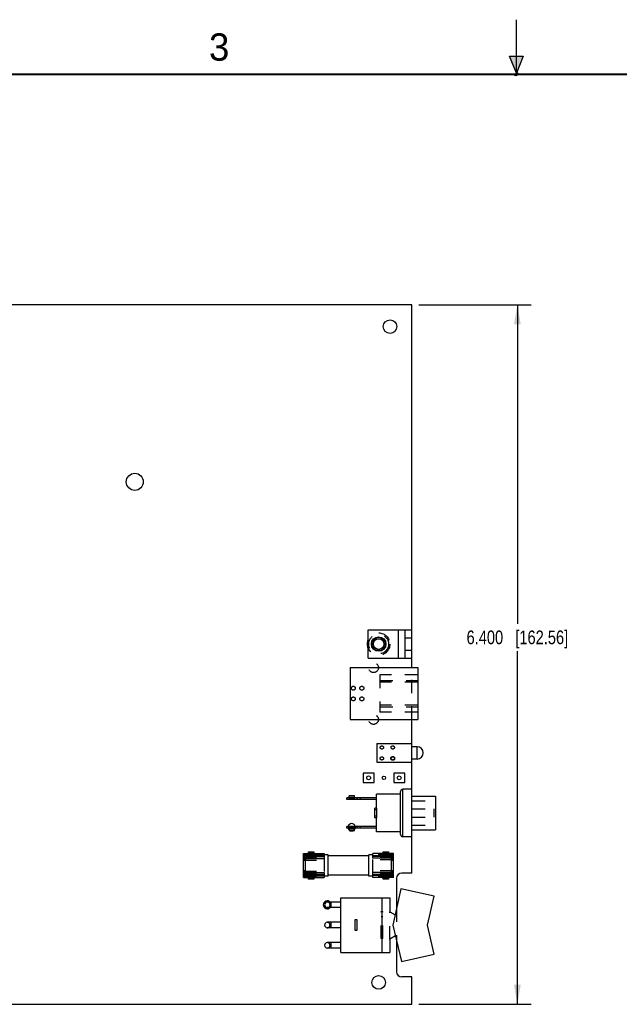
# Model space of a CAD drawing. Header units: inches. Extents: x 0 to 22, y 0 to 17.
# Tile 3 of 10: x 6.5 to 11.9, y 8 to 17. Entities that reach past the tile are written whole.
import ezdxf

# ---------------------------------------------------------------- set-up
doc = ezdxf.new("R2010")
doc.units = ezdxf.units.IN
doc.header["$LTSCALE"] = 1.21
doc.header["$MEASUREMENT"] = 0
doc.linetypes.add('HIDDEN', pattern=[0.2, 0.1, -0.1])
doc.layers.get('0').update_dxf_attribs({"linetype": 'CONTINUOUS'})
doc.layers.add('DEFAULT_2', color=8, linetype='HIDDEN')
doc.layers.add('DIMENSIONS', color=7, linetype='CONTINUOUS')
doc.styles.get("Standard").update_dxf_attribs({"font": 'txt', "width": 0.8})
doc.styles.add('TEXTSTYLE_2', font='txt')
doc.dimstyles.new('DIMSTYLE_1', dxfattribs={"dimtxt": 0.125, "dimasz": 0.18, "dimexe": 0.18, "dimexo": 0.0625, "dimgap": 0.09, "dimtad": 0, "dimtih": 1, "dimtoh": 1, "dimdec": 3, "dimzin": 4, "dimdsep": 46, "dimtxsty": 'STANDARD', "dimblk": '_FILLED', "dimblk1": '_FILLED', "dimblk2": '_FILLED', "dimcen": 0.09, "dimadec": 0, "dimazin": 0, "dimtp": 0.01, "dimtm": 0.01, "dimtfac": 1, "dimtdec": 3, "dimtofl": 0, "dimtmove": 0, "dimatfit": 3, "dimldrblk": '_FILLED', "dimfxl": 1, "dimtolj": 1, "dimtzin": 4, "dimarcsym": 0})

# ---------------------------------------------------------------- blocks, each defined once
blk = doc.blocks.new('_FILLED')
at = {"color": 0, "linetype": 'BYBLOCK'}
blk.add_solid([(0, 0), (-1, 0.174), (-1, -0.174)], dxfattribs=at)
blk = doc.blocks.new('*D0')
at = {"layer": 'DIMENSIONS', "color": 2, "linetype": 'CONTINUOUS'}
for p, q in [((10.1061, 14.3918), (11.1336, 14.3918)), ((11.0086, 14.3918), (11.0086, 11.4741)), ((11.0086, 7.9918), (11.0086, 11.2241)), ((10.1061, 7.9918), (11.1336, 7.9918))]:
    blk.add_line(p, q, dxfattribs=at)
at = {"layer": 'DIMENSIONS', "color": 2, "linetype": 'CONTINUOUS', "xscale": 0.18, "yscale": 0.18, "zscale": 0.18}
for p, rotation in [((11.0086, 14.3918), 90), ((11.0086, 7.9918), 270)]:
    blk.add_blockref('_FILLED', p, dxfattribs=dict(at, rotation=rotation))
at = {"layer": 'DIMENSIONS', "color": 2, "linetype": 'CONTINUOUS', "insert": (11.0086, 11.4116), "char_height": 0.125, "width": 1.425, "attachment_point": 2, "line_spacing_factor": 0.9}
blk.add_mtext('6.400{\\Ftxt.shx;\\W1.000000;\\H0.125000; }[162.56]', dxfattribs=at)

msp = doc.modelspace()

# ---------------------------------------------------------------- hatches: boundary and pattern name
at = {"linetype": 'CONTINUOUS'}
msp.add_hatch(color=2, dxfattribs=at).paths.add_polyline_path([(11, 16.51), (10.9375, 16.6663), (11.0625, 16.6663)])

# ---------------------------------------------------------------- linework, layer by layer
at = {"color": 2, "linetype": 'CONTINUOUS'}
for p, q in [((11, 16.485), (11, 17)), ((11, 16.51), (10.9375, 16.6663)), ((10.9375, 16.6663), (11.0625, 16.6663)), ((11.0625, 16.6663), (11, 16.51)), ((11.015, 16.515), (10.985, 16.485)), ((10.985, 16.485), (11, 16.515)), ((11, 16.485), (11.015, 16.515))]:
    msp.add_line(p, q, dxfattribs=at)
at = {"color": 7, "linetype": 'CONTINUOUS'}
for p, q in [((10.0436, 14.3918), (3.0936, 14.3918)), ((10.0436, 11.0718), (10.0436, 14.3918)), ((9.6436, 11.4178), (10.0436, 11.4178)), ((9.6436, 11.1578), (9.6436, 11.4178)), ((9.9196, 11.1578), (9.9196, 11.4178)), ((9.9816, 11.1578), (9.9816, 11.4178)), ((9.6436, 11.1578), (10.0436, 11.1578)), ((9.4796, 11.0718), (10.0986, 11.0718)), ((9.4796, 11.0718), (9.4796, 10.5978)), ((10.0986, 11.0718), (10.0986, 10.5978)), ((9.4796, 10.5978), (10.0986, 10.5978)), ((10.0436, 9.1918), (10.0436, 10.5978)), ((9.7236, 10.3768), (10.0436, 10.3768)), ((9.7236, 10.3768), (9.7236, 10.2068)), ((10.0906, 10.3478), (10.0436, 10.3478)), ((10.0906, 10.2358), (10.0906, 10.3478)), ((9.7236, 10.2068), (10.0436, 10.2068)), ((10.0906, 10.2358), (10.0436, 10.2358)), ((9.6976, 10.1068), (9.5976, 10.1068)), ((9.5976, 10.1068), (9.5976, 10.0208)), ((9.6976, 10.0208), (9.6976, 10.1068)), ((9.9776, 10.1068), (9.8776, 10.1068)), ((9.8776, 10.1068), (9.8776, 10.0208)), ((9.9776, 10.0208), (9.9776, 10.1068)), ((9.5976, 10.0208), (9.6976, 10.0208)), ((9.8776, 10.0208), (9.9776, 10.0208)), ((9.9406, 9.9153), (9.7206, 9.9153)), ((9.7206, 9.7868), (9.7206, 9.9153)), ((9.9406, 9.5448), (9.9406, 9.9388)), ((10.0436, 9.9588), (9.9606, 9.9588)), ((9.9606, 9.5248), (9.9606, 9.9588)), ((9.7206, 9.8793), (9.4496, 9.8793)), ((9.4496, 9.8641), (9.4496, 9.8793)), ((9.7206, 9.8641), (9.4496, 9.8641)), ((9.5746, 9.8641), (9.5746, 9.8793)), ((10.0436, 9.8958), (10.2586, 9.8958)), ((10.2586, 9.8958), (10.2586, 9.5878)), ((9.7206, 9.7868), (9.7056, 9.7868)), ((9.7056, 9.6968), (9.7056, 9.7868)), ((9.7206, 9.6968), (9.7056, 9.6968)), ((9.7206, 9.5683), (9.7206, 9.6968)), ((9.7206, 9.6192), (9.4496, 9.6192)), ((9.4496, 9.6042), (9.4496, 9.6192)), ((9.7206, 9.6042), (9.4496, 9.6042)), ((9.5196, 9.6194), (9.4696, 9.6194)), ((9.4696, 9.6194), (9.4696, 9.6192)), ((9.4696, 9.6042), (9.4696, 9.5879)), ((9.4696, 9.6018), (9.5196, 9.6018)), ((9.4757, 9.5831), (9.5104, 9.5831)), ((9.5196, 9.6192), (9.5196, 9.6194)), ((9.5196, 9.6042), (9.5196, 9.5913)), ((9.5746, 9.6042), (9.5746, 9.6192)), ((9.9406, 9.5683), (9.7206, 9.5683)), ((10.0436, 9.5878), (10.2586, 9.5878)), ((10.0436, 9.5248), (9.9606, 9.5248)), ((9.0514, 9.3703), (9.2414, 9.3703)), ((9.0514, 9.1533), (9.0514, 9.3703)), ((9.0964, 9.3868), (9.1464, 9.3868)), ((9.0964, 9.3703), (9.0964, 9.3868)), ((9.1464, 9.3868), (9.1464, 9.3703)), ((9.2414, 9.3703), (9.2414, 9.3264)), ((9.8758, 9.3703), (9.6858, 9.3703)), ((9.6858, 9.3273), (9.6858, 9.3703)), ((9.7808, 9.3868), (9.8308, 9.3868)), ((9.7808, 9.3703), (9.7808, 9.3868)), ((9.8308, 9.3868), (9.8308, 9.3703)), ((9.8758, 9.1533), (9.8758, 9.3703)), ((9.0514, 9.3531), (9.2414, 9.3531)), ((9.0514, 9.3435), (9.2414, 9.3435)), ((9.0514, 9.3264), (9.2414, 9.3264)), ((9.0699, 9.3109), (9.0514, 9.3109)), ((9.0699, 9.1962), (9.0699, 9.3264)), ((9.2766, 9.3602), (9.2414, 9.3602)), ((9.2766, 9.1633), (9.2766, 9.3602)), ((9.6506, 9.3494), (9.2766, 9.3494)), ((9.6858, 9.3602), (9.6506, 9.3602)), ((9.6506, 9.1633), (9.6506, 9.3602)), ((9.8758, 9.3513), (9.6858, 9.3513)), ((9.8758, 9.3426), (9.6858, 9.3426)), ((9.8758, 9.3273), (9.6858, 9.3273)), ((9.8573, 9.1971), (9.8573, 9.3273)), ((9.8573, 9.3264), (9.8758, 9.3264)), ((9.8573, 9.3109), (9.8758, 9.3109)), ((9.0699, 9.2126), (9.0514, 9.2126)), ((9.0699, 9.1971), (9.0514, 9.1971)), ((9.0514, 9.1962), (9.2414, 9.1962)), ((9.2414, 9.1962), (9.2414, 9.1533)), ((9.8758, 9.1971), (9.6858, 9.1971)), ((9.6858, 9.1533), (9.6858, 9.1971)), ((9.8573, 9.2126), (9.8758, 9.2126)), ((10.0436, 9.1918), (9.9506, 9.1918)), ((9.0514, 9.1809), (9.2414, 9.1809)), ((9.0514, 9.1722), (9.2414, 9.1722)), ((9.0514, 9.1533), (9.2414, 9.1533)), ((9.0964, 9.1368), (9.0964, 9.1533)), ((9.1464, 9.1368), (9.0964, 9.1368)), ((9.1464, 9.1533), (9.1464, 9.1368)), ((9.2766, 9.1633), (9.2414, 9.1633)), ((9.6506, 9.1742), (9.2766, 9.1742)), ((9.6858, 9.1633), (9.6506, 9.1633)), ((9.8758, 9.18), (9.6858, 9.18)), ((9.8758, 9.1704), (9.6858, 9.1704)), ((9.8758, 9.1533), (9.6858, 9.1533)), ((9.7808, 9.1368), (9.7808, 9.1533)), ((9.8308, 9.1368), (9.7808, 9.1368)), ((9.8308, 9.1533), (9.8308, 9.1368)), ((9.9036, 9.1448), (9.9036, 8.8668)), ((9.9439, 9.0488), (9.8703, 8.7168)), ((10.2466, 8.9817), (9.9439, 9.0488)), ((9.3946, 8.9268), (9.2696, 8.9268)), ((9.3066, 8.8768), (9.3066, 8.9268)), ((9.3946, 8.9668), (9.8416, 8.9668)), ((9.3946, 8.4668), (9.3946, 8.9668)), ((9.7696, 8.9668), (9.7696, 8.4668)), ((9.8416, 8.9668), (9.8416, 8.8377)), ((10.1877, 8.7162), (10.2466, 8.9817)), ((9.3946, 8.8768), (9.2696, 8.8768)), ((9.8416, 8.8377), (9.8908, 8.8092)), ((9.3946, 8.7418), (9.2696, 8.7418)), ((9.3066, 8.6918), (9.3066, 8.7418)), ((9.3946, 8.6918), (9.2696, 8.6918)), ((9.8703, 8.7168), (9.9493, 8.3848)), ((10.2466, 8.4507), (10.1877, 8.7162)), ((9.894, 8.6174), (9.8416, 8.5871)), ((9.8416, 8.5871), (9.8416, 8.4668)), ((9.9036, 8.577), (9.9036, 8.2888)), ((9.3946, 8.5568), (9.2696, 8.5568)), ((9.3946, 8.5068), (9.2696, 8.5068)), ((9.3066, 8.5068), (9.3066, 8.5568)), ((9.3946, 8.4668), (9.8416, 8.4668)), ((9.9493, 8.3848), (10.2466, 8.4507)), ((10.0436, 8.2418), (9.9506, 8.2418)), ((10.0436, 7.9918), (10.0436, 8.2418)), ((3.0936, 7.9918), (10.0436, 7.9918))]:
    msp.add_line(p, q, dxfattribs=at)
at = {"color": 7, "linetype": 'CONTINUOUS', "const_width": 0.02}
msp.add_lwpolyline([(21.5, 16.5), (0.5, 16.5)], dxfattribs=at)
at = {"color": 7, "linetype": 'CONTINUOUS'}
for centre, radius in [((9.8436, 14.1918), 0.0625), ((7.5086, 12.7718), 0.078), ((9.7396, 11.2878), 0.0665), ((9.7396, 11.2878), 0.0625), ((9.7396, 11.2878), 0.0605), ((9.7396, 11.2878), 0.0485), ((9.6476, 10.0638), 0.0175), ((9.7876, 10.0638), 0.0155), ((9.9276, 10.0638), 0.0175), ((9.7396, 8.1918), 0.0625)]:
    msp.add_circle(centre, radius, dxfattribs=at)
for centre, radius, start, end in [((10.0906, 10.2918), 0.056, 270, 90), ((9.9606, 9.9388), 0.02, 90, 180), ((9.4931, 9.6118), 0.0335, 12.8271, 167.1729), ((9.4931, 9.6118), 0.0335, 193.04707, 346.95293), ((9.9606, 9.5448), 0.02, 180, 270), ((9.9506, 9.1448), 0.047, 90, 180), ((9.2698, 8.9018), 0.0365, 43.27668, 316.72332), ((9.2696, 8.9018), 0.025, 90, 270), ((9.2696, 8.7168), 0.025, 90, 270), ((9.2696, 8.5318), 0.025, 90, 270), ((9.9506, 8.2888), 0.047, 180, 270)]:
    msp.add_arc(centre, radius, start, end, dxfattribs=at)
at = {"layer": 'DEFAULT_2', "color": 8, "linetype": 'HIDDEN'}
for p, q in [((9.9816, 11.3438), (10.0436, 11.3438)), ((9.9816, 11.2318), (10.0436, 11.2318)), ((10.0986, 11.0048), (9.7496, 11.0048)), ((9.7496, 11.0048), (9.7496, 10.6648)), ((10.0436, 10.5978), (10.0436, 11.0718)), ((9.7496, 10.9548), (10.0986, 10.9548)), ((10.0986, 10.9398), (9.7496, 10.9398)), ((10.0986, 10.7298), (9.7496, 10.7298)), ((9.7496, 10.7148), (10.0986, 10.7148)), ((10.0986, 10.6648), (9.7496, 10.6648)), ((9.5196, 9.9004), (9.4696, 9.9004)), ((9.4696, 9.8641), (9.4696, 9.9004)), ((9.5196, 9.8976), (9.4696, 9.8976)), ((9.5196, 9.8851), (9.4696, 9.8851)), ((9.4696, 9.8818), (9.5196, 9.8818)), ((9.5196, 9.8799), (9.4696, 9.8799)), ((9.5196, 9.8743), (9.4696, 9.8743)), ((9.4696, 9.8715), (9.5196, 9.8715)), ((9.5196, 9.8641), (9.5196, 9.9004)), ((9.5396, 9.8793), (9.5396, 9.8641)), ((10.0436, 9.8543), (10.2586, 9.8543)), ((9.7206, 9.7718), (9.7056, 9.7718)), ((9.7206, 9.7868), (9.7206, 9.6968)), ((10.0436, 9.7798), (10.2436, 9.7798)), ((10.2436, 9.7798), (10.2436, 9.7038)), ((9.7206, 9.7118), (9.7056, 9.7118)), ((10.0436, 9.7038), (10.2436, 9.7038)), ((9.4696, 9.6042), (9.4696, 9.6192)), ((9.4696, 9.612), (9.5196, 9.612)), ((9.5196, 9.6092), (9.4696, 9.6092)), ((9.4696, 9.5984), (9.5196, 9.5984)), ((9.4696, 9.5879), (9.4696, 9.5831)), ((9.4696, 9.5859), (9.4718, 9.5859)), ((9.4696, 9.5831), (9.4757, 9.5831)), ((9.5104, 9.5831), (9.5196, 9.5831)), ((9.5143, 9.5859), (9.5196, 9.5859)), ((9.5196, 9.6042), (9.5196, 9.6192)), ((9.5196, 9.5831), (9.5196, 9.5913)), ((9.5396, 9.6192), (9.5396, 9.6042)), ((10.0436, 9.6293), (10.2586, 9.6293)), ((9.0964, 9.3368), (9.0964, 9.3703)), ((9.1464, 9.3703), (9.1464, 9.3368)), ((9.7808, 9.3368), (9.7808, 9.3703)), ((9.8308, 9.3703), (9.8308, 9.3368)), ((9.0514, 9.3603), (9.2414, 9.3603)), ((9.0514, 9.3368), (9.2414, 9.3368)), ((9.0514, 9.3363), (9.0699, 9.3363)), ((9.0699, 9.3239), (9.0514, 9.3239)), ((9.0514, 9.3114), (9.2414, 9.3114)), ((9.2414, 9.3602), (9.0699, 9.3602)), ((9.0699, 9.3264), (9.0699, 9.3602)), ((9.2414, 9.3264), (9.2414, 9.1962)), ((9.8758, 9.3603), (9.6858, 9.3603)), ((9.8573, 9.3602), (9.6858, 9.3602)), ((9.8758, 9.3368), (9.6858, 9.3368)), ((9.6858, 9.1971), (9.6858, 9.3273)), ((9.8758, 9.3123), (9.6858, 9.3123)), ((9.8573, 9.3273), (9.8573, 9.3602)), ((9.8758, 9.3363), (9.8573, 9.3363)), ((9.8573, 9.3268), (9.8758, 9.3268)), ((9.8573, 9.3239), (9.8758, 9.3239)), ((9.0514, 9.2112), (9.2414, 9.2112)), ((9.0699, 9.1996), (9.0514, 9.1996)), ((9.0699, 9.1967), (9.0514, 9.1967)), ((9.0699, 9.1633), (9.0699, 9.1962)), ((9.8758, 9.2121), (9.6858, 9.2121)), ((9.8573, 9.1996), (9.8758, 9.1996)), ((9.8573, 9.1633), (9.8573, 9.1971)), ((9.0514, 9.1872), (9.0699, 9.1872)), ((9.0514, 9.1868), (9.2414, 9.1868)), ((9.0514, 9.1633), (9.2414, 9.1633)), ((9.2414, 9.1633), (9.0699, 9.1633)), ((9.0964, 9.1533), (9.0964, 9.1868)), ((9.1464, 9.1868), (9.1464, 9.1533)), ((9.8758, 9.1868), (9.6858, 9.1868)), ((9.8758, 9.1633), (9.6858, 9.1633)), ((9.8573, 9.1633), (9.6858, 9.1633)), ((9.7808, 9.1533), (9.7808, 9.1868)), ((9.8308, 9.1868), (9.8308, 9.1533)), ((9.8758, 9.1872), (9.8573, 9.1872)), ((9.7616, 8.8408), (9.7776, 8.8408)), ((9.7616, 8.5928), (9.7616, 8.8408)), ((9.7776, 8.5928), (9.7776, 8.8408)), ((9.8416, 8.5871), (9.8416, 8.8377)), ((9.9036, 8.8668), (9.9036, 8.577)), ((9.5236, 8.7668), (9.5396, 8.7668)), ((9.5236, 8.6668), (9.5236, 8.7668)), ((9.5396, 8.7668), (9.5396, 8.6668)), ((9.7776, 8.7928), (9.7616, 8.7928)), ((9.5396, 8.6668), (9.5236, 8.6668)), ((9.7616, 8.6408), (9.7776, 8.6408)), ((9.7776, 8.5928), (9.7616, 8.5928))]:
    msp.add_line(p, q, dxfattribs=at)
for centre, radius in [((9.7396, 11.2878), 0.1025), ((9.7396, 11.2878), 0.0905), ((9.6926, 11.0718), 0.045), ((9.5076, 10.8838), 0.018), ((9.5856, 10.8838), 0.018), ((9.5076, 10.7858), 0.018), ((9.5856, 10.7858), 0.018), ((9.6926, 10.5978), 0.045), ((9.7686, 10.3418), 0.015), ((9.8686, 10.3418), 0.015), ((9.7686, 10.2418), 0.015), ((9.8686, 10.2418), 0.0175), ((9.8686, 10.2418), 0.015), ((9.1214, 9.3603), 0.0215), ((9.8058, 9.3603), 0.0215), ((9.1214, 9.1633), 0.0215), ((9.8058, 9.1633), 0.0215)]:
    msp.add_circle(centre, radius, dxfattribs=at)
for centre, radius, start, end in [((9.4931, 9.6118), 0.0335, 167.1729, 193.04707), ((9.4931, 9.6118), 0.0335, 346.95293, 12.8271), ((9.2696, 8.9018), 0.025, 270, 90), ((9.2698, 8.9018), 0.0365, 316.72332, 43.27668), ((9.2696, 8.7168), 0.025, 270, 90), ((9.2696, 8.5318), 0.025, 270, 90)]:
    msp.add_arc(centre, radius, start, end, dxfattribs=at)

# ---------------------------------------------------------------- texts
at = {"color": 2, "linetype": 'CONTINUOUS', "insert": (8.1875, 16.875), "char_height": 0.25, "width": 0.25, "attachment_point": 1, "line_spacing_factor": 0.9, "style": 'TEXTSTYLE_2'}
msp.add_mtext('3', dxfattribs=at)

# ---------------------------------------------------------------- dimensions: what is measured, and where the dimension line sits
at = {"layer": 'DIMENSIONS', "color": 2, "linetype": 'CONTINUOUS'}
dim = msp.add_linear_dim(base=(11.0086, 14.3918), p1=(10.1061, 7.9918), p2=(10.1061, 14.3918), angle=90, dimstyle='DIMSTYLE_1', dxfattribs=at)
dim.commit()
dim.dimension.update_dxf_attribs({"geometry": '*D0', "text_midpoint": (10.8586, 11.3491), "dimtype": 160})

doc.saveas('drawing.dxf')
